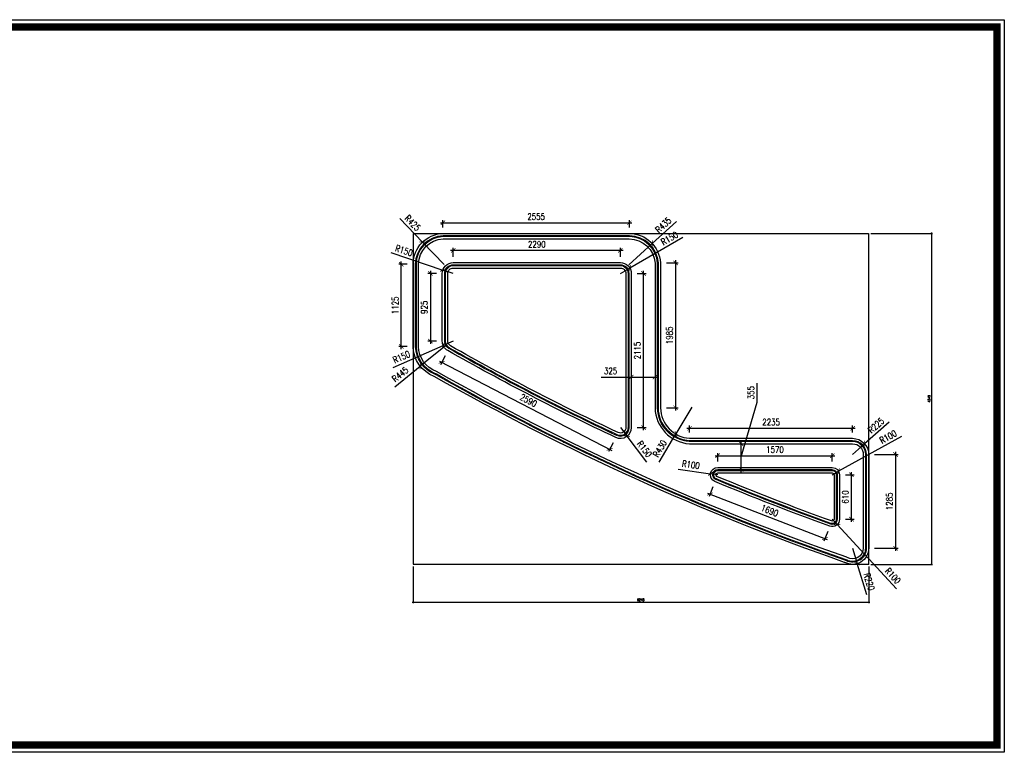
# Model space of a CAD drawing. Header units: inches. Extents: x 871285 to 1391748, y -504 to 283814.
# Tile 2 of 2: x 1042559 to 1056053, y 273765 to 283814. Entities that reach past the tile are written whole.
import ezdxf

# ---------------------------------------------------------------- set-up
doc = ezdxf.new("R2010")
doc.units = ezdxf.units.IN
doc.header["$PDMODE"] = 3
doc.header["$PDSIZE"] = 100
doc.linetypes.add('$0$HIDDEN', pattern=[0.375, 0.25, -0.125])
doc.linetypes.add('( Hidden )', pattern=[0.375, 0.25, -0.125])
for name, color, linetype in [('A- CLG DIME', 1, 'Continuous'), ('a- clg elmnt', 1, 'Continuous'), ('A-ANNO-DIMS-30', 7, 'Continuous')]:
    doc.layers.add(name, color=color, linetype=linetype)
doc.layers.add('Z-TB-NONPLOT', color=9, linetype='Continuous', plot=False)
doc.styles.add('SSP_Note', font='romans.shx', dxfattribs={"width": 0.8})
doc.dimstyles.new('SSP_Dims', dxfattribs={"dimscale": 50, "dimtxt": 2.2, "dimasz": 1.5, "dimexe": 0.9, "dimexo": 2, "dimgap": 1, "dimtad": 1, "dimdec": 0, "dimrnd": 5, "dimzin": 1, "dimdsep": 46, "dimtxsty": 'SSP_Note', "dimblk": 'ARCHTICK', "dimcen": 2, "dimdle": 0.9, "dimclrd": 1, "dimclre": 254, "dimclrt": 1, "dimadec": 0, "dimazin": 0, "dimtfac": 1, "dimtdec": 0, "dimtix": 1, "dimtmove": 1, "dimatfit": 3, "dimldrblk": 'DOT', "dimfxl": 1, "dimtolj": 1, "dimtzin": 0, "dimlwd": -1, "dimlwe": -1, "dimarcsym": 0})

# ---------------------------------------------------------------- blocks, each defined once
blk = doc.blocks.new('_ArchTick')
at = {"color": 0, "linetype": 'ByBlock', "const_width": 0.15}
blk.add_lwpolyline([(-0.5, -0.5), (0.5, 0.5)], dxfattribs=at)
blk = doc.blocks.new('*D90')
at = {"layer": 'A- CLG DIME', "color": 1, "transparency": 16777216}
blk.add_line((1048324, 281028), (1050950, 281028), dxfattribs=at)
at = {"layer": 'A- CLG DIME', "color": 254, "transparency": 16777216}
for p, q in [((1048360, 280963), (1048360, 281064)), ((1050914, 280963), (1050914, 281064))]:
    blk.add_line(p, q, dxfattribs=at)
at = {"layer": 'Defpoints', "color": 0, "transparency": 16777216}
for p in [(1050914, 281028), (1048360, 280883), (1050914, 280883)]:
    blk.add_point(p, dxfattribs=at)
at = {"layer": 'A- CLG DIME', "color": 1, "transparency": 16777216, "xscale": 60, "yscale": 60, "zscale": 60, "rotation": 180}
blk.add_blockref('_ArchTick', (1048360, 281028), dxfattribs=at)
at = {"layer": 'A- CLG DIME', "color": 1, "transparency": 16777216, "xscale": 60, "yscale": 60, "zscale": 60}
blk.add_blockref('_ArchTick', (1050914, 281028), dxfattribs=at)
at = {"layer": 'A- CLG DIME', "color": 1, "transparency": 16777216, "insert": (1049637, 281112), "char_height": 88, "attachment_point": 5, "style": 'SSP_Note'}
blk.add_mtext('\\A1;2555', dxfattribs=at)
blk = doc.blocks.new('_Dot')
at = {"color": 0, "linetype": 'ByBlock', "lineweight": -2}
blk.add_line((-0.5, 0), (-1, 0), dxfattribs=at)
at = {"color": 0, "linetype": 'ByBlock', "const_width": 0.5}
blk.add_lwpolyline([(-0.25, 0, 1), (0.25, 0, 1)], format="xyb", close=True, dxfattribs=at)
blk = doc.blocks.new('*D91')
at = {"layer": 'A- CLG DIME', "color": 254, "transparency": 16777216}
for p, q in [((1051421, 280478), (1051584, 280478)), ((1051421, 278491), (1051584, 278491))]:
    blk.add_line(p, q, dxfattribs=at)
at = {"layer": 'A- CLG DIME', "color": 1, "transparency": 16777216}
blk.add_line((1051548, 280514), (1051548, 278455), dxfattribs=at)
at = {"layer": 'Defpoints', "color": 0, "transparency": 16777216}
for p in [(1051341, 280478), (1051341, 278491), (1051548, 278491)]:
    blk.add_point(p, dxfattribs=at)
at = {"layer": 'A- CLG DIME', "color": 1, "transparency": 16777216, "xscale": 60, "yscale": 60, "zscale": 60}
for p, rotation in [((1051548, 280478), 90), ((1051548, 278491), 270)]:
    blk.add_blockref('_ArchTick', p, dxfattribs=dict(at, rotation=rotation))
at = {"layer": 'A- CLG DIME', "color": 1, "transparency": 16777216, "insert": (1051464, 279484), "char_height": 88, "attachment_point": 5, "rotation": 90, "style": 'SSP_Note'}
blk.add_mtext('\\A1;1985', dxfattribs=at)
blk = doc.blocks.new('*D92')
at = {"layer": 'A- CLG DIME', "color": 254, "transparency": 16777216}
for p, q in [((1051740, 278152), (1051740, 278246)), ((1053974, 278152), (1053974, 278246))]:
    blk.add_line(p, q, dxfattribs=at)
at = {"layer": 'A- CLG DIME', "color": 1, "transparency": 16777216}
blk.add_line((1051704, 278210), (1054010, 278210), dxfattribs=at)
at = {"layer": 'Defpoints', "color": 0, "transparency": 16777216}
for p in [(1053974, 278210), (1051740, 278072), (1053974, 278072)]:
    blk.add_point(p, dxfattribs=at)
at = {"layer": 'A- CLG DIME', "color": 1, "transparency": 16777216, "xscale": 60, "yscale": 60, "zscale": 60, "rotation": 180}
blk.add_blockref('_ArchTick', (1051740, 278210), dxfattribs=at)
at = {"layer": 'A- CLG DIME', "color": 1, "transparency": 16777216, "xscale": 60, "yscale": 60, "zscale": 60}
blk.add_blockref('_ArchTick', (1053974, 278210), dxfattribs=at)
at = {"layer": 'A- CLG DIME', "color": 1, "transparency": 16777216, "insert": (1052857, 278294), "char_height": 88, "attachment_point": 5, "style": 'SSP_Note'}
blk.add_mtext('\\A1;2235', dxfattribs=at)
blk = doc.blocks.new('*D93')
at = {"layer": 'A- CLG DIME', "color": 254, "transparency": 16777216}
for p, q in [((1054274, 277850), (1054598, 277850)), ((1054274, 276565), (1054598, 276565))]:
    blk.add_line(p, q, dxfattribs=at)
at = {"layer": 'A- CLG DIME', "color": 1, "transparency": 16777216}
blk.add_line((1054562, 277886), (1054562, 276529), dxfattribs=at)
at = {"layer": 'Defpoints', "color": 0, "transparency": 16777216}
for p in [(1054194, 277850), (1054194, 276565), (1054562, 276565)]:
    blk.add_point(p, dxfattribs=at)
at = {"layer": 'A- CLG DIME', "color": 1, "transparency": 16777216, "xscale": 60, "yscale": 60, "zscale": 60}
for p, rotation in [((1054562, 277850), 90), ((1054562, 276565), 270)]:
    blk.add_blockref('_ArchTick', p, dxfattribs=dict(at, rotation=rotation))
at = {"layer": 'A- CLG DIME', "color": 1, "transparency": 16777216, "insert": (1054478, 277207), "char_height": 88, "attachment_point": 5, "rotation": 90, "style": 'SSP_Note'}
blk.add_mtext('\\A1;1285', dxfattribs=at)
blk = doc.blocks.new('*D94')
at = {"layer": 'A- CLG DIME', "color": 254, "transparency": 16777216}
for p, q in [((1047870, 280459), (1047753, 280459)), ((1047870, 279332), (1047753, 279332))]:
    blk.add_line(p, q, dxfattribs=at)
at = {"layer": 'A- CLG DIME', "color": 1, "transparency": 16777216}
blk.add_line((1047789, 279296), (1047789, 280495), dxfattribs=at)
at = {"layer": 'Defpoints', "color": 0, "transparency": 16777216}
for p in [(1047789, 280459), (1047950, 280459), (1047950, 279332)]:
    blk.add_point(p, dxfattribs=at)
at = {"layer": 'A- CLG DIME', "color": 1, "transparency": 16777216, "xscale": 60, "yscale": 60, "zscale": 60}
for p, rotation in [((1047789, 280459), 90), ((1047789, 279332), 270)]:
    blk.add_blockref('_ArchTick', p, dxfattribs=dict(at, rotation=rotation))
at = {"layer": 'A- CLG DIME', "color": 1, "transparency": 16777216, "insert": (1047705, 279896), "char_height": 88, "attachment_point": 5, "rotation": 90, "style": 'SSP_Note'}
blk.add_mtext('\\A1;1125', dxfattribs=at)
blk = doc.blocks.new('*D95')
at = {"layer": 'A- CLG DIME', "color": 254, "transparency": 16777216}
for p, q in [((1051021, 280333), (1051144, 280333)), ((1051021, 278219), (1051144, 278219))]:
    blk.add_line(p, q, dxfattribs=at)
at = {"layer": 'A- CLG DIME', "color": 1, "transparency": 16777216}
blk.add_line((1051108, 278183), (1051108, 280369), dxfattribs=at)
at = {"layer": 'Defpoints', "color": 0, "transparency": 16777216}
for p in [(1050941, 280333), (1051108, 280333), (1050941, 278219)]:
    blk.add_point(p, dxfattribs=at)
at = {"layer": 'A- CLG DIME', "color": 1, "transparency": 16777216, "xscale": 60, "yscale": 60, "zscale": 60}
for p, rotation in [((1051108, 280333), 90), ((1051108, 278219), 270)]:
    blk.add_blockref('_ArchTick', p, dxfattribs=dict(at, rotation=rotation))
at = {"layer": 'A- CLG DIME', "color": 1, "transparency": 16777216, "insert": (1051024, 279276), "char_height": 88, "attachment_point": 5, "rotation": 90, "style": 'SSP_Note'}
blk.add_mtext('\\A1;2115', dxfattribs=at)
blk = doc.blocks.new('*D96')
at = {"layer": 'A- CLG DIME', "color": 254, "transparency": 16777216}
for p, q in [((1048500, 280563), (1048500, 280685)), ((1050791, 280563), (1050791, 280685))]:
    blk.add_line(p, q, dxfattribs=at)
at = {"layer": 'A- CLG DIME', "color": 1, "transparency": 16777216}
blk.add_line((1050827, 280649), (1048464, 280649), dxfattribs=at)
at = {"layer": 'Defpoints', "color": 0, "transparency": 16777216}
for p in [(1048500, 280649), (1048500, 280483), (1050791, 280483)]:
    blk.add_point(p, dxfattribs=at)
at = {"layer": 'A- CLG DIME', "color": 1, "transparency": 16777216, "xscale": 60, "yscale": 60, "zscale": 60, "rotation": 180}
blk.add_blockref('_ArchTick', (1048500, 280649), dxfattribs=at)
at = {"layer": 'A- CLG DIME', "color": 1, "transparency": 16777216, "xscale": 60, "yscale": 60, "zscale": 60}
blk.add_blockref('_ArchTick', (1050791, 280649), dxfattribs=at)
at = {"layer": 'A- CLG DIME', "color": 1, "transparency": 16777216, "insert": (1049646, 280733), "char_height": 88, "attachment_point": 5, "style": 'SSP_Note'}
blk.add_mtext('\\A1;2290', dxfattribs=at)
blk = doc.blocks.new('*D97')
at = {"layer": 'A- CLG DIME', "color": 254, "transparency": 16777216}
for p, q in [((1048270, 280333), (1048151, 280333)), ((1048270, 279406), (1048151, 279406))]:
    blk.add_line(p, q, dxfattribs=at)
at = {"layer": 'A- CLG DIME', "color": 1, "transparency": 16777216}
blk.add_line((1048187, 280369), (1048187, 279370), dxfattribs=at)
at = {"layer": 'Defpoints', "color": 0, "transparency": 16777216}
for p in [(1048350, 280333), (1048187, 279406), (1048350, 279406)]:
    blk.add_point(p, dxfattribs=at)
at = {"layer": 'A- CLG DIME', "color": 1, "transparency": 16777216, "xscale": 60, "yscale": 60, "zscale": 60}
for p, rotation in [((1048187, 280333), 90), ((1048187, 279406), 270)]:
    blk.add_blockref('_ArchTick', p, dxfattribs=dict(at, rotation=rotation))
at = {"layer": 'A- CLG DIME', "color": 1, "transparency": 16777216, "insert": (1048103, 279869), "char_height": 88, "attachment_point": 5, "rotation": 90, "style": 'SSP_Note'}
blk.add_mtext('\\A1;925', dxfattribs=at)
blk = doc.blocks.new('*D98')
at = {"layer": 'A- CLG DIME', "color": 254, "transparency": 16777216}
for p, q in [((1048389, 279204), (1048326, 279082)), ((1050690, 278012), (1050627, 277889))]:
    blk.add_line(p, q, dxfattribs=at)
at = {"layer": 'A- CLG DIME', "color": 1, "transparency": 16777216}
blk.add_line((1048310, 279130), (1050675, 277905), dxfattribs=at)
at = {"layer": 'Defpoints', "color": 0, "transparency": 16777216}
for p in [(1048426, 279275), (1050727, 278083), (1050643, 277921)]:
    blk.add_point(p, dxfattribs=at)
at = {"layer": 'A- CLG DIME', "color": 1, "transparency": 16777216, "xscale": 60, "yscale": 60, "zscale": 60}
for p, rotation in [((1048342, 279114), 152.6087272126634), ((1050643, 277921), 332.6087272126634)]:
    blk.add_blockref('_ArchTick', p, dxfattribs=dict(at, rotation=rotation))
at = {"layer": 'A- CLG DIME', "color": 1, "transparency": 16777216, "insert": (1049531, 278592), "char_height": 88, "attachment_point": 5, "rotation": 332.6087, "style": 'SSP_Note'}
blk.add_mtext('\\A1;2590', dxfattribs=at)
blk = doc.blocks.new('*D99')
at = {"layer": 'A- CLG DIME', "color": 1, "transparency": 16777216}
blk.add_line((1051986, 277321), (1053627, 276682), dxfattribs=at)
at = {"layer": 'A- CLG DIME', "color": 254, "transparency": 16777216}
for p, q in [((1052057, 277405), (1052006, 277274)), ((1053632, 276793), (1053581, 276662))]:
    blk.add_line(p, q, dxfattribs=at)
at = {"layer": 'Defpoints', "color": 0, "transparency": 16777216}
for p in [(1052086, 277480), (1053661, 276867), (1053594, 276696)]:
    blk.add_point(p, dxfattribs=at)
at = {"layer": 'A- CLG DIME', "color": 1, "transparency": 16777216, "xscale": 60, "yscale": 60, "zscale": 60}
for p, rotation in [((1052019, 277308), 158.7474144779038), ((1053594, 276696), 338.7474144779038)]:
    blk.add_blockref('_ArchTick', p, dxfattribs=dict(at, rotation=rotation))
at = {"layer": 'A- CLG DIME', "color": 1, "transparency": 16777216, "insert": (1052837, 277080), "char_height": 88, "attachment_point": 5, "rotation": 338.7474, "style": 'SSP_Note'}
blk.add_mtext('\\A1;1690', dxfattribs=at)
blk = doc.blocks.new('*D100')
at = {"layer": 'A- CLG DIME', "color": 254, "transparency": 16777216}
for p, q in [((1052125, 277752), (1052125, 277869)), ((1053694, 277752), (1053694, 277869))]:
    blk.add_line(p, q, dxfattribs=at)
at = {"layer": 'A- CLG DIME', "color": 1, "transparency": 16777216}
blk.add_line((1052089, 277833), (1053730, 277833), dxfattribs=at)
at = {"layer": 'Defpoints', "color": 0, "transparency": 16777216}
for p in [(1053694, 277833), (1052125, 277672), (1053694, 277672)]:
    blk.add_point(p, dxfattribs=at)
at = {"layer": 'A- CLG DIME', "color": 1, "transparency": 16777216, "xscale": 60, "yscale": 60, "zscale": 60, "rotation": 180}
blk.add_blockref('_ArchTick', (1052125, 277833), dxfattribs=at)
at = {"layer": 'A- CLG DIME', "color": 1, "transparency": 16777216, "xscale": 60, "yscale": 60, "zscale": 60}
blk.add_blockref('_ArchTick', (1053694, 277833), dxfattribs=at)
at = {"layer": 'A- CLG DIME', "color": 1, "transparency": 16777216, "insert": (1052910, 277917), "char_height": 88, "attachment_point": 5, "style": 'SSP_Note'}
blk.add_mtext('\\A1;1570', dxfattribs=at)
blk = doc.blocks.new('*D101')
at = {"layer": 'A- CLG DIME', "color": 254, "transparency": 16777216}
for p, q in [((1053874, 277572), (1053994, 277572)), ((1053874, 276962), (1053994, 276962))]:
    blk.add_line(p, q, dxfattribs=at)
at = {"layer": 'A- CLG DIME', "color": 1, "transparency": 16777216}
blk.add_line((1053958, 276926), (1053958, 277608), dxfattribs=at)
at = {"layer": 'Defpoints', "color": 0, "transparency": 16777216}
for p in [(1053794, 277572), (1053958, 277572), (1053794, 276962)]:
    blk.add_point(p, dxfattribs=at)
at = {"layer": 'A- CLG DIME', "color": 1, "transparency": 16777216, "xscale": 60, "yscale": 60, "zscale": 60}
for p, rotation in [((1053958, 277572), 90), ((1053958, 276962), 270)]:
    blk.add_blockref('_ArchTick', p, dxfattribs=dict(at, rotation=rotation))
at = {"layer": 'A- CLG DIME', "color": 1, "transparency": 16777216, "insert": (1053874, 277267), "char_height": 88, "attachment_point": 5, "rotation": 90, "style": 'SSP_Note'}
blk.add_mtext('\\A1;610', dxfattribs=at)
blk = doc.blocks.new('xw')
at = {"layer": 'a- clg elmnt', "color": 143, "lineweight": 0, "true_color": 0x42b5bd}
for points in [[(1073863, 280853), (1076417, 280853, -0.391463), (1076814, 280477), (1076814, 278490, 0.38853), (1077242, 278042), (1079476, 278042, -0.409081), (1079667, 277850), (1079667, 276565, -0.558746), (1079389, 276394, 0.03293), (1079370, 276401, -0.045033), (1073766, 278942, 0.035511), (1073747, 278952, -0.304333), (1073483, 279332), (1073483, 280459, -0.400734)], [(1073863, 280838), (1076416, 280838, -0.39103), (1076799, 280476), (1076799, 278490, 0.388936), (1077241, 278027), (1079476, 278027, -0.408869), (1079652, 277850), (1079652, 276565, -0.559728), (1079395, 276407, 0.033686), (1079376, 276415, -0.045048), (1073772, 278956, 0.036), (1073753, 278965, -0.304781), (1073498, 279332), (1073498, 280459, -0.400472)], [(1074003, 280453), (1076294, 280453, -0.414214), (1076414, 280333), (1076414, 278219, -0.549744), (1076242, 278110, -0.019141), (1073943, 279302, -0.269894), (1073883, 279406), (1073883, 280333, -0.414214)], [(1074003, 280438), (1076294, 280438, -0.414214), (1076399, 280333), (1076399, 278219, -0.549744), (1076249, 278124, -0.019141), (1073951, 279315, -0.269894), (1073898, 279406), (1073898, 280333, -0.414214)], [(1077600, 277507, -0.819352), (1077627, 277642), (1079197, 277642, -0.414213), (1079267, 277572), (1079267, 276962, -0.519588), (1079173, 276896, -0.012473)], [(1077606, 277521, -0.819352), (1077627, 277627), (1079197, 277627, -0.414213), (1079252, 277572), (1079252, 276962, -0.519588), (1079178, 276910, -0.012473)]]:
    blk.add_lwpolyline(points, format="xyb", close=True, dxfattribs=at)
at = {"layer": 'a- clg elmnt', "color": 162, "linetype": '$0$HIDDEN', "ltscale": 15, "true_color": 0x063ae5}
for points in [[(1073863, 280845), (1076417, 280845, -0.39125), (1076806, 280476), (1076806, 278490, 0.388736), (1077242, 278034), (1079476, 278034, -0.408978), (1079659, 277850), (1079659, 276565, -0.558746), (1079392, 276400, 0.03293), (1079373, 276408, -0.045033), (1073770, 278949, 0.035511), (1073749, 278959, -0.304295), (1073490, 279332), (1073490, 280459, -0.400605)], [(1074003, 280445), (1076294, 280445, -0.414214), (1076406, 280333), (1076406, 278219, -0.549744), (1076246, 278117, -0.019141), (1073947, 279308, -0.269894), (1073890, 279406), (1073890, 280333, -0.414214)], [(1077603, 277514, -0.819352), (1077627, 277634), (1079197, 277634, -0.414213), (1079259, 277572), (1079259, 276962, -0.519588), (1079176, 276903, -0.012473)]]:
    blk.add_lwpolyline(points, format="xyb", close=True, dxfattribs=at)
at = {"layer": 'a- clg elmnt', "color": 143, "lineweight": 0, "true_color": 0x42b5bd}
for centre in [(1073863, 280845), (1074389, 280845), (1074915, 280845), (1075441, 280845), (1075967, 280845), (1076492, 280837), (1073496, 280525), (1074002, 280445), (1074574, 280445), (1075145, 280445), (1075716, 280445), (1076289, 280445), (1076806, 280463), (1073490, 279999), (1073890, 279926), (1076406, 279931), (1076806, 279937), (1073490, 279473), (1073904, 279351), (1076406, 279361), (1076806, 279411), (1074394, 279059), (1073664, 279005), (1074897, 278788), (1076406, 278789), (1076806, 278885), (1074124, 278751), (1075406, 278527), (1074587, 278500), (1075053, 278257), (1075918, 278274), (1076827, 278362), (1076404, 278217), (1075523, 278021), (1077206, 278038), (1077732, 278034), (1078258, 278034), (1078784, 278034), (1079310, 278034), (1075997, 277792), (1079659, 277778), (1076474, 277571), (1077882, 277634), (1078308, 277635), (1078733, 277635), (1079159, 277634), (1077603, 277514), (1076954, 277357), (1077997, 277353), (1078393, 277196), (1079259, 277283), (1079659, 277252), (1077438, 277150), (1078790, 277044), (1077925, 276951), (1079191, 276899), (1078415, 276759), (1079659, 276726), (1078907, 276575), (1079402, 276396)]:
    blk.add_circle(centre, 7.39, dxfattribs=at)
blk = doc.blocks.new('*D148')
at = {"layer": 'A- CLG DIME', "color": 254, "transparency": 16777216}
for p, q in [((1050941, 278992), (1050941, 278948)), ((1051266, 278992), (1051266, 278948))]:
    blk.add_line(p, q, dxfattribs=at)
at = {"layer": 'A- CLG DIME', "color": 1, "transparency": 16777216}
for p, q in [((1050527, 278912), (1050941, 278912)), ((1050905, 278912), (1051302, 278912))]:
    blk.add_line(p, q, dxfattribs=at)
at = {"layer": 'Defpoints', "color": 0, "transparency": 16777216}
for p in [(1050941, 278912), (1051266, 278912), (1051266, 278912)]:
    blk.add_point(p, dxfattribs=at)
at = {"layer": 'A- CLG DIME', "color": 1, "transparency": 16777216, "xscale": 60, "yscale": 60, "zscale": 60, "rotation": 180}
blk.add_blockref('_ArchTick', (1050941, 278912), dxfattribs=at)
at = {"layer": 'A- CLG DIME', "color": 1, "transparency": 16777216, "xscale": 60, "yscale": 60, "zscale": 60}
blk.add_blockref('_ArchTick', (1051266, 278912), dxfattribs=at)
at = {"layer": 'A- CLG DIME', "color": 1, "transparency": 16777216, "insert": (1050657, 278996), "char_height": 88, "attachment_point": 5, "style": 'SSP_Note'}
blk.add_mtext('\\A1;325', dxfattribs=at)
blk = doc.blocks.new('*D149')
at = {"layer": 'A- CLG DIME', "color": 1, "transparency": 16777216}
for p, q in [((1052664, 278567), (1052664, 278828)), ((1052446, 277819), (1052664, 278567)), ((1052446, 277606), (1052446, 278033))]:
    blk.add_line(p, q, dxfattribs=at)
at = {"layer": 'A- CLG DIME', "color": 254, "transparency": 16777216}
for p, q in [((1052459, 277997), (1052482, 277997)), ((1052459, 277642), (1052482, 277642))]:
    blk.add_line(p, q, dxfattribs=at)
at = {"layer": 'Defpoints', "color": 0, "transparency": 16777216}
for p in [(1052379, 277997), (1052446, 277997), (1052379, 277642)]:
    blk.add_point(p, dxfattribs=at)
at = {"layer": 'A- CLG DIME', "color": 1, "transparency": 16777216, "xscale": 60, "yscale": 60, "zscale": 60}
for p, rotation in [((1052446, 277997), 90), ((1052446, 277642), 270)]:
    blk.add_blockref('_ArchTick', p, dxfattribs=dict(at, rotation=rotation))
at = {"layer": 'A- CLG DIME', "color": 1, "transparency": 16777216, "insert": (1052580, 278698), "char_height": 88, "attachment_point": 5, "rotation": 90, "style": 'SSP_Note'}
blk.add_mtext('\\A1;355', dxfattribs=at)
blk = doc.blocks.new('*D152')
at = {"layer": 'A-ANNO-DIMS-30', "color": 254, "transparency": 16777216}
for p, q in [((1054224, 280883), (1055067, 280883)), ((1054224, 276343), (1055067, 276343))]:
    blk.add_line(p, q, dxfattribs=at)
at = {"layer": 'A-ANNO-DIMS-30', "color": 1, "transparency": 16777216}
blk.add_line((1055053, 280896), (1055053, 276330), dxfattribs=at)
at = {"layer": 'Defpoints', "color": 0, "transparency": 16777216}
for p in [(1054194, 280883), (1054194, 276343), (1055053, 276343)]:
    blk.add_point(p, dxfattribs=at)
at = {"layer": 'A-ANNO-DIMS-30', "color": 1, "transparency": 16777216, "xscale": 22.5, "yscale": 22.5, "zscale": 22.5}
for p, rotation in [((1055053, 280883), 90), ((1055053, 276343), 270)]:
    blk.add_blockref('_ArchTick', p, dxfattribs=dict(at, rotation=rotation))
at = {"layer": 'A-ANNO-DIMS-30', "color": 1, "transparency": 16777216, "insert": (1055022, 278613), "char_height": 33, "attachment_point": 5, "rotation": 90, "style": 'SSP_Note'}
blk.add_mtext('\\A1;4540', dxfattribs=at)
blk = doc.blocks.new('*D153')
at = {"layer": 'A-ANNO-DIMS-30', "color": 254, "transparency": 16777216}
for p, q in [((1047950, 276313), (1047950, 275812)), ((1054194, 276313), (1054194, 275812))]:
    blk.add_line(p, q, dxfattribs=at)
at = {"layer": 'A-ANNO-DIMS-30', "color": 1, "transparency": 16777216}
blk.add_line((1047937, 275825), (1054208, 275825), dxfattribs=at)
at = {"layer": 'Defpoints', "color": 0, "transparency": 16777216}
for p in [(1047950, 276343), (1054194, 276343), (1054194, 275825)]:
    blk.add_point(p, dxfattribs=at)
at = {"layer": 'A-ANNO-DIMS-30', "color": 1, "transparency": 16777216, "xscale": 22.5, "yscale": 22.5, "zscale": 22.5, "rotation": 180}
blk.add_blockref('_ArchTick', (1047950, 275825), dxfattribs=at)
at = {"layer": 'A-ANNO-DIMS-30', "color": 1, "transparency": 16777216, "xscale": 22.5, "yscale": 22.5, "zscale": 22.5}
blk.add_blockref('_ArchTick', (1054194, 275825), dxfattribs=at)
at = {"layer": 'A-ANNO-DIMS-30', "color": 1, "transparency": 16777216, "insert": (1051072, 275857), "char_height": 33, "attachment_point": 5, "style": 'SSP_Note'}
blk.add_mtext('\\A1;6245', dxfattribs=at)
blk = doc.blocks.new('*D160')
at = {"layer": 'A-ANNO-DIMS-30', "color": 1, "transparency": 16777216}
for p in [(1047769, 281086), (1048376, 280457)]:
    blk.add_line(p, (1048080, 280764), dxfattribs=at)
at = {"layer": 'Defpoints', "color": 0, "transparency": 16777216}
for p in [(1048080, 280764), (1048376, 280457)]:
    blk.add_point(p, dxfattribs=at)
at = {"layer": 'A-ANNO-DIMS-30', "color": 1, "transparency": 16777216, "xscale": 60, "yscale": 60, "zscale": 60, "rotation": 313.9853984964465}
blk.add_blockref('_ArchTick', (1048080, 280764), dxfattribs=at)
at = {"layer": 'A-ANNO-DIMS-30', "color": 1, "transparency": 16777216, "insert": (1047944, 281026), "char_height": 88, "attachment_point": 5, "rotation": 313.9854, "style": 'SSP_Note'}
blk.add_mtext('\\A1;R425', dxfattribs=at)
blk = doc.blocks.new('*D161')
at = {"layer": 'A-ANNO-DIMS-30', "color": 1, "transparency": 16777216}
for p in [(1047643, 280620), (1048500, 280333)]:
    blk.add_line(p, (1048358, 280380), dxfattribs=at)
at = {"layer": 'Defpoints', "color": 0, "transparency": 16777216}
for p in [(1048358, 280380), (1048500, 280333)]:
    blk.add_point(p, dxfattribs=at)
at = {"layer": 'A-ANNO-DIMS-30', "color": 1, "transparency": 16777216, "xscale": 60, "yscale": 60, "zscale": 60, "rotation": 341.4883529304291}
blk.add_blockref('_ArchTick', (1048358, 280380), dxfattribs=at)
at = {"layer": 'A-ANNO-DIMS-30', "color": 1, "transparency": 16777216, "insert": (1047826, 280647), "char_height": 88, "attachment_point": 5, "rotation": 341.4884, "style": 'SSP_Note'}
blk.add_mtext('\\A1;R150', dxfattribs=at)
blk = doc.blocks.new('*D162')
at = {"layer": 'A-ANNO-DIMS-30', "color": 1, "transparency": 16777216}
for p in [(1051558, 281046), (1050909, 280450)]:
    blk.add_line(p, (1051228, 280743), dxfattribs=at)
at = {"layer": 'Defpoints', "color": 0, "transparency": 16777216}
for p in [(1051228, 280743), (1050909, 280450)]:
    blk.add_point(p, dxfattribs=at)
at = {"layer": 'A-ANNO-DIMS-30', "color": 1, "transparency": 16777216, "xscale": 60, "yscale": 60, "zscale": 60, "rotation": 222.5479630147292}
blk.add_blockref('_ArchTick', (1051228, 280743), dxfattribs=at)
at = {"layer": 'A-ANNO-DIMS-30', "color": 1, "transparency": 16777216, "insert": (1051380, 280997), "char_height": 88, "attachment_point": 5, "rotation": 42.548, "style": 'SSP_Note'}
blk.add_mtext('\\A1;R435', dxfattribs=at)
blk = doc.blocks.new('*D163')
at = {"layer": 'A-ANNO-DIMS-30', "color": 1, "transparency": 16777216}
for p in [(1051647, 280824), (1050791, 280333)]:
    blk.add_line(p, (1050921, 280407), dxfattribs=at)
at = {"layer": 'Defpoints', "color": 0, "transparency": 16777216}
for p in [(1050921, 280407), (1050791, 280333)]:
    blk.add_point(p, dxfattribs=at)
at = {"layer": 'A-ANNO-DIMS-30', "color": 1, "transparency": 16777216, "xscale": 60, "yscale": 60, "zscale": 60, "rotation": 209.8646164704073}
blk.add_blockref('_ArchTick', (1050921, 280407), dxfattribs=at)
at = {"layer": 'A-ANNO-DIMS-30', "color": 1, "transparency": 16777216, "insert": (1051463, 280815), "char_height": 88, "attachment_point": 5, "rotation": 29.8646, "style": 'SSP_Note'}
blk.add_mtext('\\A1;R150', dxfattribs=at)
blk = doc.blocks.new('*D164')
at = {"layer": 'A-ANNO-DIMS-30', "color": 1, "transparency": 16777216}
for p in [(1050791, 278219), (1051154, 277744)]:
    blk.add_line(p, (1050882, 278100), dxfattribs=at)
at = {"layer": 'Defpoints', "color": 0, "transparency": 16777216}
for p in [(1050791, 278219), (1050882, 278100)]:
    blk.add_point(p, dxfattribs=at)
at = {"layer": 'A-ANNO-DIMS-30', "color": 1, "transparency": 16777216, "xscale": 60, "yscale": 60, "zscale": 60, "rotation": 127.3957439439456}
blk.add_blockref('_ArchTick', (1050882, 278100), dxfattribs=at)
at = {"layer": 'A-ANNO-DIMS-30', "color": 1, "transparency": 16777216, "insert": (1051121, 277925), "char_height": 88, "attachment_point": 5, "rotation": 307.3957, "style": 'SSP_Note'}
blk.add_mtext('\\A1;R150', dxfattribs=at)
blk = doc.blocks.new('*D165')
at = {"layer": 'A-ANNO-DIMS-30', "color": 1, "transparency": 16777216}
for p in [(1051770, 278500), (1051321, 277747)]:
    blk.add_line(p, (1051550, 278132), dxfattribs=at)
at = {"layer": 'Defpoints', "color": 0, "transparency": 16777216}
for p in [(1051770, 278500), (1051550, 278132)]:
    blk.add_point(p, dxfattribs=at)
at = {"layer": 'A-ANNO-DIMS-30', "color": 1, "transparency": 16777216, "xscale": 60, "yscale": 60, "zscale": 60, "rotation": 59.17914321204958}
blk.add_blockref('_ArchTick', (1051550, 278132), dxfattribs=at)
at = {"layer": 'A-ANNO-DIMS-30', "color": 1, "transparency": 16777216, "insert": (1051332, 277931), "char_height": 88, "attachment_point": 5, "rotation": 59.1791, "style": 'SSP_Note'}
blk.add_mtext('\\A1;R430', dxfattribs=at)
blk = doc.blocks.new('*D166')
at = {"layer": 'A-ANNO-DIMS-30', "color": 1, "transparency": 16777216}
for p in [(1051582, 277650), (1052125, 277572)]:
    blk.add_line(p, (1052026, 277586), dxfattribs=at)
at = {"layer": 'Defpoints', "color": 0, "transparency": 16777216}
for p in [(1052026, 277586), (1052125, 277572)]:
    blk.add_point(p, dxfattribs=at)
at = {"layer": 'A-ANNO-DIMS-30', "color": 1, "transparency": 16777216, "xscale": 60, "yscale": 60, "zscale": 60, "rotation": 351.8100666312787}
blk.add_blockref('_ArchTick', (1052026, 277586), dxfattribs=at)
at = {"layer": 'A-ANNO-DIMS-30', "color": 1, "transparency": 16777216, "insert": (1051757, 277710), "char_height": 88, "attachment_point": 5, "rotation": 351.8101, "style": 'SSP_Note'}
blk.add_mtext('\\A1;R100', dxfattribs=at)
blk = doc.blocks.new('*D167')
at = {"layer": 'A-ANNO-DIMS-30', "color": 1, "transparency": 16777216}
for p in [(1054646, 278098), (1053694, 277572)]:
    blk.add_line(p, (1053782, 277620), dxfattribs=at)
at = {"layer": 'Defpoints', "color": 0, "transparency": 16777216}
for p in [(1053694, 277572), (1053782, 277620)]:
    blk.add_point(p, dxfattribs=at)
at = {"layer": 'A-ANNO-DIMS-30', "color": 1, "transparency": 16777216, "xscale": 60, "yscale": 60, "zscale": 60, "rotation": 208.9656261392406}
blk.add_blockref('_ArchTick', (1053782, 277620), dxfattribs=at)
at = {"layer": 'A-ANNO-DIMS-30', "color": 1, "transparency": 16777216, "insert": (1054461, 278092), "char_height": 88, "attachment_point": 5, "rotation": 28.9656, "style": 'SSP_Note'}
blk.add_mtext('\\A1;R100', dxfattribs=at)
blk = doc.blocks.new('*D168')
at = {"layer": 'A-ANNO-DIMS-30', "color": 1, "transparency": 16777216}
for p in [(1054474, 278294), (1053971, 277849)]:
    blk.add_line(p, (1054138, 277997), dxfattribs=at)
at = {"layer": 'Defpoints', "color": 0, "transparency": 16777216}
for p in [(1054138, 277997), (1053971, 277849)]:
    blk.add_point(p, dxfattribs=at)
at = {"layer": 'A-ANNO-DIMS-30', "color": 1, "transparency": 16777216, "xscale": 60, "yscale": 60, "zscale": 60, "rotation": 221.5171743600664}
blk.add_blockref('_ArchTick', (1054138, 277997), dxfattribs=at)
at = {"layer": 'A-ANNO-DIMS-30', "color": 1, "transparency": 16777216, "insert": (1054295, 278248), "char_height": 88, "attachment_point": 5, "rotation": 41.5172, "style": 'SSP_Note'}
blk.add_mtext('\\A1;R225', dxfattribs=at)
blk = doc.blocks.new('*D169')
at = {"layer": 'A-ANNO-DIMS-30', "color": 1, "transparency": 16777216}
for p in [(1053973, 276565), (1054167, 275924)]:
    blk.add_line(p, (1054037, 276353), dxfattribs=at)
at = {"layer": 'Defpoints', "color": 0, "transparency": 16777216}
for p in [(1053973, 276565), (1054037, 276353)]:
    blk.add_point(p, dxfattribs=at)
at = {"layer": 'A-ANNO-DIMS-30', "color": 1, "transparency": 16777216, "xscale": 60, "yscale": 60, "zscale": 60, "rotation": 106.8674527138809}
blk.add_blockref('_ArchTick', (1054037, 276353), dxfattribs=at)
at = {"layer": 'A-ANNO-DIMS-30', "color": 1, "transparency": 16777216, "insert": (1054200, 276105), "char_height": 88, "attachment_point": 5, "rotation": 286.8675, "style": 'SSP_Note'}
blk.add_mtext('\\A1;R220', dxfattribs=at)
blk = doc.blocks.new('*D170')
at = {"layer": 'A-ANNO-DIMS-30', "color": 1, "transparency": 16777216}
for p in [(1053694, 276962), (1054576, 276009)]:
    blk.add_line(p, (1053762, 276888), dxfattribs=at)
at = {"layer": 'Defpoints', "color": 0, "transparency": 16777216}
for p in [(1053694, 276962), (1053762, 276888)]:
    blk.add_point(p, dxfattribs=at)
at = {"layer": 'A-ANNO-DIMS-30', "color": 1, "transparency": 16777216, "xscale": 60, "yscale": 60, "zscale": 60, "rotation": 132.7858879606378}
blk.add_blockref('_ArchTick', (1053762, 276888), dxfattribs=at)
at = {"layer": 'A-ANNO-DIMS-30', "color": 1, "transparency": 16777216, "insert": (1054526, 276187), "char_height": 88, "attachment_point": 5, "rotation": 312.7859, "style": 'SSP_Note'}
blk.add_mtext('\\A1;R100', dxfattribs=at)
blk = doc.blocks.new('*D171')
at = {"layer": 'A-ANNO-DIMS-30', "color": 1, "transparency": 16777216}
for p in [(1048396, 279339), (1047698, 278780)]:
    blk.add_line(p, (1048048, 279060), dxfattribs=at)
at = {"layer": 'Defpoints', "color": 0, "transparency": 16777216}
for p in [(1048396, 279339), (1048048, 279060)]:
    blk.add_point(p, dxfattribs=at)
at = {"layer": 'A-ANNO-DIMS-30', "color": 1, "transparency": 16777216, "xscale": 60, "yscale": 60, "zscale": 60, "rotation": 38.69386660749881}
blk.add_blockref('_ArchTick', (1048048, 279060), dxfattribs=at)
at = {"layer": 'A-ANNO-DIMS-30', "color": 1, "transparency": 16777216, "insert": (1047774, 278948), "char_height": 88, "attachment_point": 5, "rotation": 38.6939, "style": 'SSP_Note'}
blk.add_mtext('\\A1;R445', dxfattribs=at)
blk = doc.blocks.new('*D172')
at = {"layer": 'A-ANNO-DIMS-30', "color": 1, "transparency": 16777216}
for p in [(1047675, 279045), (1048500, 279406)]:
    blk.add_line(p, (1048363, 279346), dxfattribs=at)
at = {"layer": 'Defpoints', "color": 0, "transparency": 16777216}
for p in [(1048363, 279346), (1048500, 279406)]:
    blk.add_point(p, dxfattribs=at)
at = {"layer": 'A-ANNO-DIMS-30', "color": 1, "transparency": 16777216, "xscale": 60, "yscale": 60, "zscale": 60, "rotation": 23.63097533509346}
blk.add_blockref('_ArchTick', (1048363, 279346), dxfattribs=at)
at = {"layer": 'A-ANNO-DIMS-30', "color": 1, "transparency": 16777216, "insert": (1047791, 279187), "char_height": 88, "attachment_point": 5, "rotation": 23.631, "style": 'SSP_Note'}
blk.add_mtext('\\A1;R150', dxfattribs=at)

msp = doc.modelspace()

# ---------------------------------------------------------------- linework, layer by layer
at = {"color": 253, "linetype": '( Hidden )', "ltscale": 5}
for p, q in [((1047950.2, 280882.7), (1047950.2, 276343.1)), ((1047950.2, 280882.7), (1054194.4, 280882.7)), ((1054194.4, 276343.1), (1054194.4, 280882.7)), ((1054194.4, 276343.1), (1047950.2, 276343.1))]:
    msp.add_line(p, q, dxfattribs=at)
at = {"layer": 'a- clg elmnt', "color": 1, "ltscale": 5, "true_color": 0xff1f1f}
msp.add_lwpolyline([(1048359.7, 280882.7), (1050914.2, 280882.7, -0.3922598), (1051341, 280477.7), (1051341, 278490.6, 0.3876555), (1051740.2, 278072), (1053974.1, 278072, -0.4094377), (1054194.4, 277849.9), (1054194.4, 276565, -0.5664269), (1053867.9, 276369.2, 0.0388206), (1053864.4, 276370.8, -0.0451485), (1048240.7, 278920.8, -0.3094083), (1047950.2, 279332), (1047950.2, 280459.4, -0.401215), (1048359.7, 280882.7)], format="xyb", dxfattribs=at)
for points in [[(1048361.2, 280807.7), (1050913.7, 280807.7, -0.3900851), (1051266, 280475.2), (1051266, 278489.8, 0.3896938), (1051737.7, 277997), (1053973.6, 277997, -0.4083535), (1054119.4, 277849.7), (1054119.4, 276565, -0.5766764), (1053899.3, 276437.6, 0.0466071), (1053895.1, 276439.5, -0.0452412), (1048272.2, 278989.1, -0.3132685), (1048025.2, 279332.6), (1048025.2, 280459.2, -0.3999001)], [(1048500.1, 280482.7), (1050791, 280482.7, -0.4142136), (1050941, 280332.7), (1050941, 278218.9, -0.5497441), (1050727.1, 278083.1, -0.019141), (1048426.1, 279275.4, -0.2698937), (1048350.1, 279405.9), (1048350.1, 280332.7, -0.4142136)], [(1048500.1, 280407.7), (1050791, 280407.7, -0.4142136), (1050866, 280332.7), (1050866, 278218.9, -0.5497441), (1050759.1, 278151, -0.019141), (1048463.1, 279340.7, -0.2698937), (1048425.1, 279405.9), (1048425.1, 280332.7, -0.4142136)], [(1052086.2, 277479.7, -0.8193521), (1052124.8, 277672), (1053694.4, 277672, -0.4142132), (1053794.4, 277572), (1053794.4, 276961.5, -0.5195883), (1053660.5, 276867.4, -0.0124729)], [(1052115.2, 277548.9, -0.8193521), (1052124.8, 277597), (1053694.4, 277597, -0.4142132), (1053719.4, 277572), (1053719.4, 276961.5, -0.5195883), (1053686, 276938, -0.0124729)]]:
    msp.add_lwpolyline(points, format="xyb", close=True, dxfattribs=at)
at = {"layer": 'Z-TB-NONPLOT', "color": 35, "true_color": 0x996c40}
msp.add_lwpolyline([(1029065.2, 283813.7), (1056052.7, 283813.7), (1056052.7, 273765.1), (1029065.2, 273765.1)], close=True, dxfattribs=at)
at = {"layer": 'Z-TB-NONPLOT', "color": 35, "true_color": 0x996c40, "const_width": 100}
msp.add_lwpolyline([(1029165.2, 283713.7), (1055952.7, 283713.7), (1055952.7, 273865.1), (1029165.2, 273865.1)], close=True, dxfattribs=at)

# ---------------------------------------------------------------- block references
at = {"layer": 'Z-TB-NONPLOT', "linetype": '$0$HIDDEN'}
msp.add_blockref('xw', (-25502.5, 0), dxfattribs=at)

# ---------------------------------------------------------------- dimensions: what is measured, and where the dimension line sits
at = {"layer": 'A- CLG DIME'}
for base, p1, p2, picture, middle in [((1050914.1742, 281027.9158), (1048359.6707, 280882.7144), (1050914.1742, 280882.7144), '*D90', (1049636.9225, 281111.9158)), ((1048500.1, 280648.7), (1050791, 280482.7), (1048500.1, 280482.7), '*D96', (1049645.6, 280732.7)), ((1053974.1, 278209.7), (1051740.2, 278072), (1053974.1, 278072), '*D92', (1052857.2, 278293.7)), ((1053694.4, 277832.9), (1052124.8, 277672), (1053694.4, 277672), '*D100', (1052909.6, 277916.9))]:
    dim = msp.add_linear_dim(base=base, p1=p1, p2=p2, dimstyle='SSP_Dims', dxfattribs=at)
    dim.commit()
    dim.dimension.update_dxf_attribs({"geometry": picture, "text_midpoint": middle})
for base, p1, p2, picture, middle in [((1047788.5, 280459.4), (1047950.2, 279332), (1047950.2, 280459.4), '*D94', (1047704.5, 279895.7)), ((1051548, 278490.6), (1051341, 280477.7), (1051341, 278490.6), '*D91', (1051464, 279484.2)), ((1048186.9, 279405.9), (1048350.1, 280332.7), (1048350.1, 279405.9), '*D97', (1048102.9, 279869.3)), ((1051107.6, 280332.7), (1050941, 278218.9), (1050941, 280332.7), '*D95', (1051023.6, 279275.8)), ((1054562.2, 276565), (1054194.4, 277849.9), (1054194.4, 276565), '*D93', (1054478.2, 277207.4)), ((1053958.2711, 277571.989), (1053794.429, 276961.5121), (1053794.4283, 277571.989), '*D101', (1053874.2711, 277266.7505))]:
    dim = msp.add_linear_dim(base=base, p1=p1, p2=p2, angle=90, dimstyle='SSP_Dims', dxfattribs=at)
    dim.commit()
    dim.dimension.update_dxf_attribs({"geometry": picture, "text_midpoint": middle})
for p1, p2, distance, picture, middle in [((1048426.1, 279275.4), (1050727.1, 278083.1), -182.4, '*D98', (1049531.4, 278592)), ((1052086.2, 277479.7), (1053660.5, 276867.4), -184.4, '*D99', (1052837, 277080))]:
    dim = msp.add_aligned_dim(p1=p1, p2=p2, distance=distance, dimstyle='SSP_Dims', dxfattribs=at)
    dim.commit()
    dim.dimension.update_dxf_attribs({"geometry": picture, "text_midpoint": middle})
dim = msp.add_linear_dim(base=(1051266, 278911.9), p1=(1050941, 278911.9), p2=(1051266, 278911.9), dimstyle='SSP_Dims', dxfattribs=at)
dim.commit()
dim.dimension.update_dxf_attribs({"geometry": '*D148', "text_midpoint": (1050657.4, 278995.9), "dimtype": 160})
dim = msp.add_linear_dim(base=(1052446.3, 277997), p1=(1052379.1, 277641.8), p2=(1052379.1, 277997), angle=90, dimstyle='SSP_Dims', dxfattribs=at)
dim.commit()
dim.dimension.update_dxf_attribs({"geometry": '*D149', "text_midpoint": (1052664, 278607), "dimtype": 160})
at = {"layer": 'A-ANNO-DIMS-30', "color": 2}
for center, mpoint, picture, middle in [((1048376.2, 280457), (1048080.3, 280763.5), '*D160', (1047943.5, 281026.2)), ((1050909.1, 280450), (1051227.9, 280742.6), '*D162', (1051380.4, 280996.6)), ((1048395.9, 279338.7), (1048048, 279060), '*D171', (1047773.8, 278948)), ((1051770, 278500.1), (1051550.1, 278131.5), '*D165', (1051332.5, 277930.6)), ((1053971.4, 277849), (1054138.4, 277996.8), '*D168', (1054295.4, 278248)), ((1050791, 278218.9), (1050882.1, 278099.7), '*D164', (1051121.3, 277925)), ((1052124.8, 277572), (1052025.8, 277586.2), '*D166', (1051756.6, 277709.8)), ((1053972.5, 276565), (1054036.9, 276352.6), '*D169', (1054199.7, 276105.2))]:
    dim = msp.add_radius_dim(center=center, mpoint=mpoint, dimstyle='SSP_Dims', dxfattribs=at)
    dim.commit()
    dim.dimension.update_dxf_attribs({"geometry": picture, "text_midpoint": middle})
for center, mpoint, picture, middle in [((1050791, 280332.7), (1050921.1, 280407.4), '*D163', (1051504.6, 280742.5)), ((1048500.1, 280332.7), (1048357.9, 280380.4), '*D161', (1047799, 280567.5)), ((1048500.1, 279405.9), (1048362.7, 279345.8), '*D172', (1047825, 279110.5)), ((1053694.4, 277572), (1053781.9, 277620.4), '*D167', (1054502, 278019)), ((1053694.4, 276961.5), (1053762.4, 276888.1), '*D170', (1054464.5, 276129.5))]:
    dim = msp.add_radius_dim(center=center, mpoint=mpoint, dimstyle='SSP_Dims', dxfattribs=at)
    dim.commit()
    dim.dimension.update_dxf_attribs({"geometry": picture, "text_midpoint": middle, "dimtype": 164})
at = {"layer": 'A-ANNO-DIMS-30'}
dim = msp.add_linear_dim(base=(1055053.1, 276343.1), p1=(1054194.4, 280882.7), p2=(1054194.4, 276343.1), angle=90, dimstyle='SSP_Dims', dxfattribs=at)
dim.commit()
dim.dimension.update_dxf_attribs({"geometry": '*D152', "text_midpoint": (1055021.6, 278612.9)})
dim = msp.add_linear_dim(base=(1054194.4, 275825.4), p1=(1047950.2, 276343.1), p2=(1054194.4, 276343.1), dimstyle='SSP_Dims', dxfattribs=at)
dim.commit()
dim.dimension.update_dxf_attribs({"geometry": '*D153', "text_midpoint": (1051072.3, 275856.9)})

doc.saveas('drawing.dxf')
